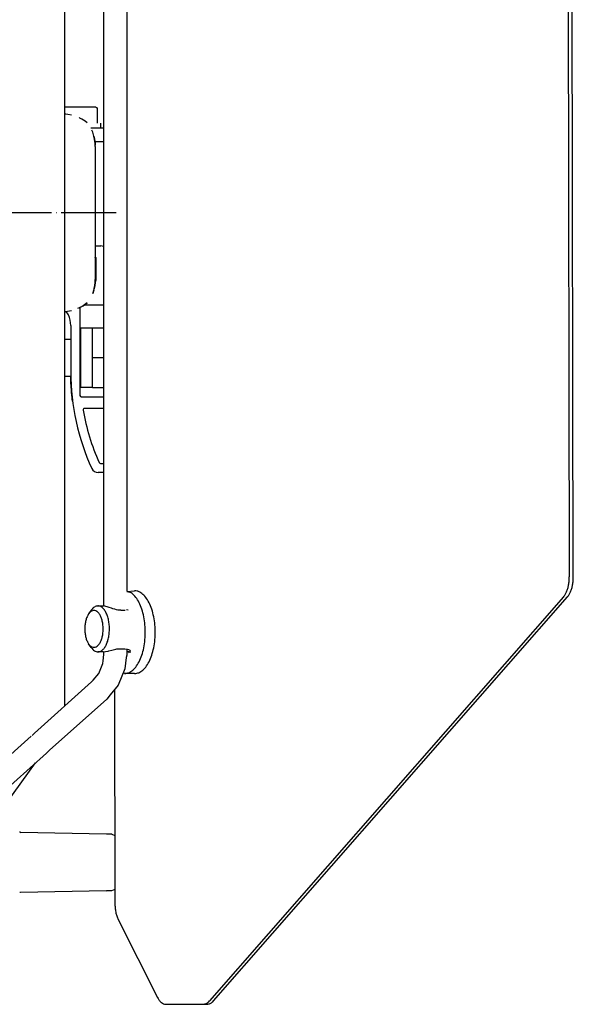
# Model space of a CAD drawing. Header units: millimetres. Extents: x -281 to 286, y -291 to 515.
# Tile 9 of 12: x 166 to 286, y -171 to 43. Entities that reach past the tile are written whole.
import ezdxf

# ---------------------------------------------------------------- set-up
doc = ezdxf.new("R2010")
doc.units = ezdxf.units.MM
doc.linetypes.add('DOT_CENTER', pattern=[14, 12, -1, 0, -1])
doc.layers.add('1', color=7, linetype='Continuous')

msp = doc.modelspace()

# ---------------------------------------------------------------- linework, layer by layer
at = {"color": 7, "linetype": 'Continuous'}
for p, q in [((175.36, -106.31), (175.36, 108.22)), ((183.86, -84.56), (183.86, 86.46)), ((188.86, 81.95), (188.86, -81.37)), ((284.82, 80.16), (285.12, -78.22)), ((285.99, -78.22), (285.69, 80.16)), ((175.74, 23.95), (175.36, 23.95)), ((177.96, 23.95), (175.74, 23.95)), ((182.11, 23.95), (177.96, 23.95)), ((182.11, 23.95), (182.29, 23.88)), ((182.29, 23.88), (182.41, 23.65)), ((182.41, 23.65), (182.41, 20.45)), ((175.6, 22.38), (175.36, 22.4)), ((175.6, 22.38), (175.36, 22.4)), ((176.01, 22.34), (175.6, 22.38)), ((176.01, 22.34), (175.6, 22.38)), ((176.85, 22.19), (176.01, 22.34)), ((176.85, 22.19), (176.01, 22.34)), ((178.66, 21.57), (178.49, 21.66)), ((178.66, 21.57), (178.49, 21.66)), ((179.08, 21.36), (178.66, 21.57)), ((179.08, 21.36), (178.66, 21.57)), ((179.78, 20.9), (179.08, 21.36)), ((179.78, 20.9), (179.08, 21.36)), ((180.21, 20.53), (179.78, 20.9)), ((180.21, 20.53), (179.78, 20.9)), ((181, 19.45), (183.66, 19.45)), ((183.16, 20.45), (183.16, 19.45)), ((183.66, 19.45), (183.86, 19.44)), ((181.45, 18.49), (181.27, 18.9)), ((181.72, 17.63), (181.45, 18.49)), ((181.72, 17.63), (181.45, 18.49)), ((181.85, 16.95), (181.72, 17.63)), ((181.72, 17.63), (181.85, 16.95)), ((181.85, 16.95), (181.72, 17.63)), ((181.72, 17.63), (181.85, 16.95)), ((181.94, 16.03), (181.85, 16.95)), ((181.85, 16.95), (181.94, 16.03)), ((181.94, 16.03), (181.85, 16.95)), ((181.85, 16.95), (181.94, 16.03)), ((181.9, 16.45), (183.66, 16.45)), ((181.95, 15.64), (181.94, 16.03)), ((181.94, 16.03), (181.95, 15.64)), ((181.95, 15.64), (181.94, 16.03)), ((181.94, 16.03), (181.95, 15.64)), ((181.96, 15.41), (181.95, 15.64)), ((181.96, 15.41), (181.95, 15.64)), ((181.96, 15.41), (181.96, -13.52)), ((181.96, 15.41), (181.96, -13.52)), ((183.66, 16.45), (183.86, 16.43)), ((181.96, -6.25), (183.21, -6.25)), ((183.78, -6.37), (183.21, -6.25)), ((181.96, -8.75), (182.16, -8.75)), ((182.16, -12.05), (182.16, -8.75)), ((182.21, -13.65), (182.21, -9.05)), ((181.96, -12.05), (182.16, -12.05)), ((181.87, -14.96), (181.72, -15.72)), ((181.72, -15.72), (181.87, -14.96)), ((181.87, -14.96), (181.72, -15.72)), ((181.87, -14.96), (181.79, -15.27)), ((181.94, -14.13), (181.87, -14.96)), ((181.94, -14.13), (181.87, -14.96)), ((181.87, -14.96), (181.94, -14.13)), ((181.94, -14.13), (181.87, -14.96)), ((181.95, -13.73), (181.94, -14.13)), ((181.95, -13.73), (181.94, -14.13)), ((181.94, -14.13), (181.95, -13.73)), ((181.95, -13.73), (181.94, -14.13)), ((181.96, -13.52), (181.95, -13.73)), ((181.95, -13.73), (181.96, -13.52)), ((181.67, -15.87), (181.45, -16.58)), ((181.45, -16.58), (181.67, -15.87)), ((181.79, -15.27), (181.72, -15.72)), ((180.21, -18.63), (179.35, -19.29)), ((179.35, -19.29), (180.21, -18.63)), ((183.86, -19.1), (179.63, -19.1)), ((175.36, -20.5), (175.62, -20.48)), ((175.36, -20.5), (175.62, -20.48)), ((175.62, -20.48), (175.92, -20.45)), ((175.62, -20.48), (175.92, -20.45)), ((176.2, -21.25), (175.68, -20.48)), ((175.92, -20.45), (176.85, -20.29)), ((175.92, -20.45), (176.85, -20.29)), ((178.52, -19.74), (178.15, -19.88)), ((178.67, -19.67), (178.52, -19.74)), ((178.52, -19.74), (178.67, -19.67)), ((178.66, -19.68), (178.66, -38.8)), ((179.18, -19.4), (178.67, -19.67)), ((178.67, -19.67), (179.09, -19.45)), ((179.09, -19.45), (179.35, -19.29)), ((179.35, -19.29), (179.18, -19.4)), ((176.66, -23.55), (176.66, -33.76)), ((178.86, -24.05), (181.36, -24.05)), ((178.86, -37.05), (178.86, -24.05)), ((181.36, -27.3), (181.36, -24.05)), ((181.36, -24.05), (183.86, -24.05)), ((175.36, -26.55), (176.66, -26.55)), ((178.66, -26.55), (178.86, -26.55)), ((181.36, -30.55), (181.36, -27.3)), ((181.36, -33.8), (181.36, -30.55)), ((181.36, -30.55), (183.86, -30.55)), ((181.36, -37.05), (181.36, -33.8)), ((175.36, -34.55), (176.71, -34.55)), ((176.67, -35.13), (176.67, -34.55)), ((176.69, -35.75), (176.67, -35.13)), ((176.76, -37.05), (176.69, -35.75)), ((178.66, -34.55), (178.86, -34.55)), ((176.79, -37.46), (176.76, -37.05)), ((176.86, -38.23), (176.79, -37.46)), ((176.89, -38.57), (176.86, -38.23)), ((181.36, -37.05), (178.86, -37.05)), ((181.36, -37.05), (183.86, -37.05)), ((176.97, -39.38), (176.89, -38.57)), ((177, -39.59), (176.97, -39.38)), ((177.05, -40.05), (177, -39.59)), ((178.96, -39.1), (183.86, -39.1)), ((183.86, -41.6), (179.66, -41.6)), ((183.86, -55.55), (182.61, -55.55)), ((183.12, -53.55), (183.86, -53.55)), ((188.86, -81.38), (190.55, -81.26)), ((188.86, -81.38), (189.55, -81.56)), ((283.86, -82.58), (206.87, -170.48)), ((207.74, -170.48), (284.73, -82.58)), ((181.13, -85.47), (180.56, -86.29)), ((182.58, -84.55), (183.82, -84.56)), ((184.55, -84.72), (183.82, -84.56)), ((185.02, -84.88), (184.55, -84.72)), ((185.54, -85.06), (185.02, -84.88)), ((185.81, -85.15), (185.54, -85.06)), ((186.22, -85.28), (185.81, -85.15)), ((186.64, -85.39), (186.22, -85.28)), ((186.9, -85.44), (186.64, -85.39)), ((187.18, -85.48), (186.9, -85.44)), ((187.55, -85.51), (187.18, -85.48)), ((187.55, -85.51), (188.51, -85.51)), ((188.86, -85.34), (188.86, -85.47)), ((188.86, -85.34), (189.13, -85.38)), ((181.13, -93.63), (180.56, -92.82)), ((180.84, -93.15), (180.56, -92.82)), ((184.97, -94.32), (185.61, -94.15)), ((185.61, -94.15), (185.89, -94.08)), ((185.89, -94.08), (186.45, -93.95)), ((186.45, -93.95), (186.71, -93.9)), ((186.71, -93.9), (186.98, -93.87)), ((186.98, -93.87), (187.36, -93.85)), ((187.36, -93.85), (188.43, -93.85)), ((188.43, -93.85), (189.22, -94.01)), ((188.86, -93.9), (188.86, -95.1)), ((189.22, -94.01), (189.5, -94.16)), ((189.5, -94.16), (189.63, -94.3)), ((183.72, -94.55), (182.58, -94.55)), ((183.72, -94.55), (184.25, -94.49)), ((183.73, -96.48), (183.86, -95.1)), ((183.86, -95.1), (183.86, -94.54)), ((184.25, -94.49), (184.81, -94.36)), ((184.81, -94.36), (184.97, -94.32)), ((188.74, -95.77), (188.43, -98.24)), ((188.83, -95.25), (188.74, -95.77)), ((188.99, -94.49), (188.79, -94.44)), ((188.86, -95.1), (188.83, -95.25)), ((189.15, -94.53), (188.99, -94.49)), ((189.41, -94.55), (189.15, -94.53)), ((189.46, -94.75), (189.29, -94.54)), ((189.41, -94.55), (189.71, -94.55)), ((182.74, -99.27), (183.66, -97.05)), ((183.66, -97.05), (183.73, -96.48)), ((188.43, -98.24), (186.96, -101.8)), ((181.54, -100.72), (182.74, -99.27)), ((188.38, -99.26), (188.05, -99.17)), ((190.55, -99.26), (188.38, -99.26)), ((181.19, -101.08), (168.78, -112.26)), ((181.19, -101.08), (181.4, -100.85)), ((181.4, -100.85), (181.54, -100.72)), ((186.96, -101.8), (185.22, -103.9)), ((186.17, -102.75), (186.26, -149.22)), ((172.06, -115.92), (184.53, -104.8)), ((185.22, -103.9), (184.53, -104.8)), ((168.04, -112.87), (132.03, -145.15)), ((168.24, -112.75), (168.78, -112.26)), ((135.37, -148.87), (171.38, -116.59)), ((171.38, -116.59), (171.6, -116.39)), ((171.6, -116.39), (171.9, -116.07)), ((171.9, -116.07), (172.06, -115.92)), ((162.69, -127.42), (169.02, -118.71)), ((184.42, -134.18), (165.75, -133.85)), ((185.57, -134.2), (184.42, -134.18)), ((184.69, -134.22), (184.42, -134.18)), ((185.57, -134.2), (186.27, -134.5)), ((184.42, -146.52), (165.75, -146.85)), ((184.42, -146.52), (184.69, -146.48)), ((185.5, -146.5), (184.42, -146.52)), ((186.27, -146.2), (185.5, -146.5)), ((187, -152.75), (195.57, -169.75)), ((197.34, -171.2), (205.64, -171.14)), ((198.2, -171.2), (206.51, -171.14))]:
    msp.add_line(p, q, dxfattribs=at)
for centre, radius, start, end in [((181.91, -9.05), 0.3, 0, 90), ((181.91, -13.65), 0.3, 270, 0), ((170.66, -23.55), 6, 0.0001, 22.5001), ((226.66, -33.76), 50, 180, 204.7363), ((178.96, -38.8), 0.3, 180, 270), ((179.66, -41.9), 0.3, 90, 189.8311), ((226.66, -33.76), 48, 189.8311, 204.1225), ((183.12, -53.25), 0.3, 204.1225, 270), ((182.61, -54.05), 1.5, 204.7363, 270), ((165.76, -133.65), 0.2, 180, 269), ((165.76, -147.05), 0.2, 90.9976, 134.9957)]:
    msp.add_arc(centre, radius, start, end, dxfattribs=at)
for points in [[(283.86, -82.58), (284.22, -82.08), (284.54, -81.46), (284.79, -80.74), (284.97, -79.95), (285.09, -79.1), (285.12, -78.22)], [(284.73, -82.58), (285.09, -82.08), (285.4, -81.46), (285.65, -80.74), (285.84, -79.95), (285.95, -79.1), (285.99, -78.22)], [(191.71, -81.56), (191.13, -81.33), (190.55, -81.26)], [(188.38, -99.26), (189.3, -99.07), (190.18, -98.51), (190.99, -97.6), (191.68, -96.38), (192.24, -94.9), (192.63, -93.23), (192.84, -91.43), (192.87, -89.58), (192.71, -87.76), (192.36, -86.05), (191.85, -84.51), (191.19, -83.22), (190.41, -82.22), (189.55, -81.56)], [(190.55, -99.26), (191.47, -99.07), (192.35, -98.51), (193.15, -97.6), (193.84, -96.38), (194.4, -94.9), (194.79, -93.23), (195.01, -91.43), (195.03, -89.58), (194.87, -87.76), (194.52, -86.05), (194.01, -84.51), (193.35, -83.22), (192.57, -82.22), (191.71, -81.56)], [(180.84, -93.15), (181.28, -93.46), (181.75, -93.55), (182.21, -93.43), (182.64, -93.09), (183.03, -92.56), (183.34, -91.87), (183.57, -91.05), (183.69, -90.15), (183.7, -89.22), (183.61, -88.31), (183.42, -87.46), (183.13, -86.73), (182.76, -86.15), (182.34, -85.75), (181.88, -85.57), (181.42, -85.59), (180.97, -85.84), (180.56, -86.29)], [(182.58, -84.55), (182.19, -84.61), (181.82, -84.79), (181.46, -85.07), (181.13, -85.47)], [(183.03, -84.63), (182.8, -84.57), (182.58, -84.55)], [(182.58, -94.55), (183.1, -94.44), (183.6, -94.11), (184.06, -93.58), (184.45, -92.87), (184.76, -92.01), (184.96, -91.04), (185.07, -90), (185.06, -88.95), (184.94, -87.92), (184.72, -86.96), (184.4, -86.12), (184, -85.43), (183.53, -84.93), (183.03, -84.63)], [(180.56, -86.29), (180.2, -86.92), (179.94, -87.71), (179.77, -88.6), (179.71, -89.55), (179.77, -90.5), (179.94, -91.39), (180.2, -92.18), (180.56, -92.82)], [(181.13, -93.63), (181.46, -94.03), (181.82, -94.32), (182.19, -94.49), (182.58, -94.55)], [(186.26, -149.22), (186.31, -150.19), (186.45, -151.13), (186.69, -151.99), (187, -152.75)], [(195.57, -169.75), (195.95, -170.37), (196.38, -170.83), (196.85, -171.11), (197.34, -171.2)], [(205.64, -171.14), (205.96, -171.1), (206.28, -170.97), (206.58, -170.77), (206.87, -170.48)], [(206.51, -171.14), (206.83, -171.1), (207.15, -170.97), (207.45, -170.77), (207.74, -170.48)]]:
    msp.add_spline(points, degree=3, dxfattribs=at)
at = {"layer": '1', "color": 2, "linetype": 'DOT_CENTER'}
msp.add_line((186.56, 0.95), (-180.84, 0.95), dxfattribs=at)

doc.saveas('drawing.dxf')
